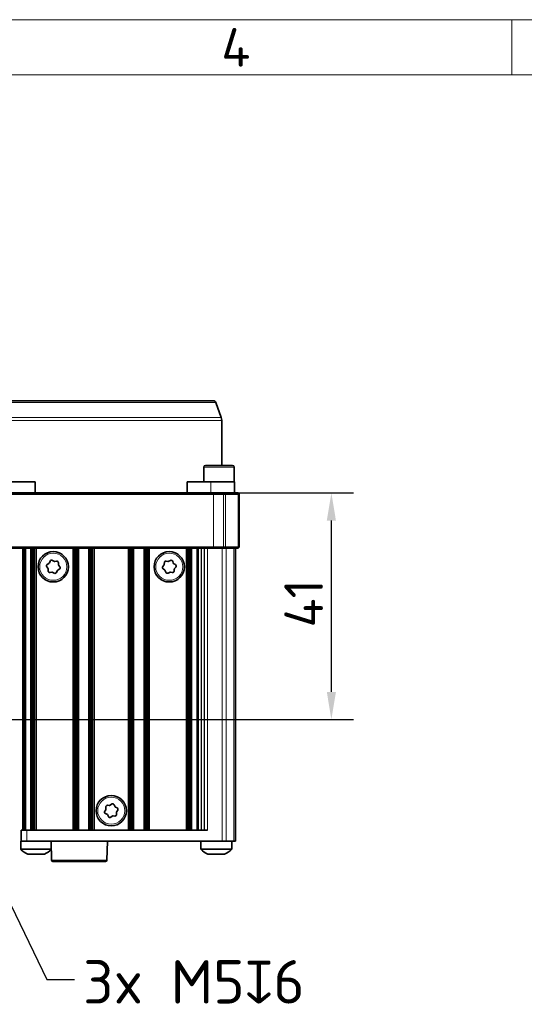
# Model space of a CAD drawing. Header units: millimetres. Extents: x 10 to 830, y 10 to 584.
# Tile 10 of 24: x 331 to 422, y 406 to 584. Entities that reach past the tile are written whole.
import ezdxf

# ---------------------------------------------------------------- set-up
doc = ezdxf.new("R2010")
doc.units = ezdxf.units.MM
doc.header["$LTSCALE"] = 2
for name, color, linetype, lineweight in [('Bemaßung (ISO)', 7, 'Continuous', 25), ('Rahmen (ISO)', 7, 'Continuous', 70), ('Sichtbar (ISO)', 7, 'Continuous', 35), ('Sichtbar schmal (ISO)', 7, 'Continuous', 18), ('Symbol (ISO)', 7, 'Continuous', 25)]:
    doc.layers.add(name, color=color, linetype=linetype, lineweight=lineweight)
doc.styles.add('Bezeichnungstext (ISO)', font='isocpeur.ttf')
doc.styles.add('Notiztext (ISO)', font='isocpeur.ttf')
doc.dimstyles.new('Standard (ISO)', dxfattribs={"dimscale": 2, "dimtxt": 3.5, "dimasz": 2.5, "dimexe": 2, "dimexo": 0, "dimgap": 0.762, "dimtad": 1, "dimtoh": 1, "dimdec": 8, "dimdsep": 46, "dimtxsty": 'Notiztext (ISO)', "dimcen": 0.09, "dimdle": 10, "dimclrd": 256, "dimclre": 256, "dimclrt": 256, "dimadec": 6, "dimazin": 2, "dimtfac": 0.514286, "dimtdec": 3, "dimtmove": 0, "dimatfit": 3, "dimfxl": 1, "dimtolj": 1, "dimlwd": -1, "dimlwe": -1, "dimarcsym": 0})
doc.dimstyles.new('Standard - Methode 1b (ISO)$7', dxfattribs={"dimscale": 2, "dimtxt": 3.5, "dimasz": 2.5, "dimexe": 2, "dimexo": 0, "dimgap": 0.762, "dimtad": 1, "dimtoh": 1, "dimdsep": 46, "dimtxsty": 'Notiztext (ISO)', "dimcen": 0.09, "dimdle": 10, "dimclrd": 256, "dimclre": 256, "dimclrt": 256, "dimazin": 2, "dimtfac": 1, "dimtmove": 0, "dimatfit": 3, "dimfxl": 1, "dimtolj": 1, "dimlwd": -1, "dimlwe": -1, "dimarcsym": 0})

# ---------------------------------------------------------------- blocks, each defined once
blk = doc.blocks.new('Ränder Basler-A3')
at = {"layer": 'Rahmen (ISO)', "color": 7, "lineweight": 18}
blk.add_line((5, 292), (415, 292), dxfattribs=at)
at = {"layer": 'Rahmen (ISO)', "color": 7, "linetype": 'Continuous', "lineweight": 18}
blk.add_line((210, 292), (210, 287), dxfattribs=at)
at = {"layer": 'Rahmen (ISO)', "lineweight": 18}
for p, q in [((160, 287), (210, 287)), ((210, 287), (260, 287))]:
    blk.add_line(p, q, dxfattribs=at)
at = {"layer": 'Rahmen (ISO)', "insert": (185, 289.5), "char_height": 3.5, "attachment_point": 5, "style": 'Bezeichnungstext (ISO)'}
blk.add_mtext('\\fISOCPEUR|b0|i0;{\\H3.5000;4}', dxfattribs=at)
blk = doc.blocks.new('*D29')
at = {"layer": 'Bemaßung (ISO)', "transparency": 16777216}
for p, q in [((326.56, 498.34), (391.3, 498.34)), ((387.3, 462.34), (387.3, 493.34)), ((303, 457.34), (391.3, 457.34))]:
    blk.add_line(p, q, dxfattribs=at)
for points in [[(386.47, 493.34), (388.13, 493.34), (387.3, 498.34)], [(386.47, 462.34), (388.13, 462.34), (387.3, 457.34)]]:
    blk.add_solid(points, dxfattribs=at)
at = {"layer": 'Defpoints', "color": 0, "transparency": 16777216}
for p in [(326.56, 498.34), (387.3, 498.34), (303, 457.34)]:
    blk.add_point(p, dxfattribs=at)
at = {"layer": 'Bemaßung (ISO)', "transparency": 16777216, "insert": (378.78, 473.99), "char_height": 7, "attachment_point": 1, "rotation": 90, "style": 'Notiztext (ISO)'}
blk.add_mtext('\\A1;41', dxfattribs=at)

msp = doc.modelspace()

# ---------------------------------------------------------------- linework, layer by layer
at = {"layer": 'Sichtbar (ISO)'}
for p, q in [((329.00010304, 515.03653803), (365.8998955, 515.03653803)), ((366.36974181, 514.7075481), (367.3595382, 511.98810487)), ((367.44999927, 511.47507465), (367.44999927, 503.33653803)), ((364.20510548, 503.03653803), (364.20510548, 500.33653803)), ((364.50510548, 503.33653803), (369.40510548, 503.33653803)), ((369.70510548, 503.03653803), (369.70510548, 500.33653803)), ((329.40788863, 500.33653803), (333.68464343, 500.33653803)), ((333.68464343, 500.33653803), (333.68464343, 498.33653803)), ((361.21535511, 498.33653803), (361.21535511, 500.33653803)), ((361.21535511, 500.33653803), (365.49210991, 500.33653803)), ((369.75510548, 500.33653803), (365.49210991, 500.33653803)), ((369.75510548, 498.33653803), (369.75510548, 500.33653803)), ((365.96749529, 498.33653803), (328.0721693, 498.33653803)), ((328.18013319, 498.13653803), (365.96749529, 498.13653803)), ((367.79289249, 498.33653803), (365.96749529, 498.33653803)), ((365.96749529, 498.13653803), (367.79289249, 498.13653803)), ((367.79289249, 498.33653803), (368.00502452, 498.33653803)), ((368.14644588, 498.13653803), (367.79289249, 498.13653803)), ((370.3121313, 498.33653803), (368.00502452, 498.33653803)), ((368.14644588, 498.13653803), (370.45355266, 498.13653803)), ((370.3121313, 498.33653803), (370.39999927, 498.33653803)), ((370.59999927, 498.13653803), (370.39999927, 498.33653803)), ((370.59999927, 498.13653803), (370.45355266, 498.13653803)), ((370.59999927, 488.53653803), (370.59999927, 498.13653803)), ((328.0721693, 488.33653803), (365.96749529, 488.33653803)), ((365.96749529, 488.53653803), (328.18013319, 488.53653803)), ((331.44999927, 488.33653803), (331.44999927, 437.33653803)), ((333.04749745, 437.33653803), (333.04749745, 488.33653803)), ((333.31529882, 488.33653803), (333.31529882, 437.33653803)), ((333.44694467, 488.33653803), (333.44694467, 437.33653803)), ((333.55434493, 488.33653803), (333.55434493, 437.33653803)), ((333.63735163, 488.33653803), (333.63735163, 437.33653803)), ((340.76264691, 488.33653803), (340.76264691, 437.33653803)), ((340.84565361, 488.33653803), (340.84565361, 437.33653803)), ((340.95305387, 488.33653803), (340.95305387, 437.33653803)), ((341.08469972, 488.33653803), (341.08469972, 437.33653803)), ((341.35250109, 488.33653803), (341.35250109, 437.33653803)), ((343.54749766, 437.33653803), (343.54749766, 488.33653803)), ((343.81529901, 488.33653803), (343.81529901, 437.33653803)), ((343.94694483, 488.33653803), (343.94694483, 437.33653803)), ((344.05434506, 488.33653803), (344.05434506, 437.33653803)), ((344.13735173, 488.33653803), (344.13735173, 437.33653803)), ((350.76264681, 488.33653803), (350.76264681, 437.33653803)), ((350.84565348, 488.33653803), (350.84565348, 437.33653803)), ((350.95305371, 488.33653803), (350.95305371, 437.33653803)), ((351.08469953, 488.33653803), (351.08469953, 437.33653803)), ((351.35250088, 488.33653803), (351.35250088, 437.33653803)), ((353.54749745, 437.33653803), (353.54749745, 488.33653803)), ((353.81529882, 488.33653803), (353.81529882, 437.33653803)), ((353.94694467, 488.33653803), (353.94694467, 437.33653803)), ((354.05434493, 488.33653803), (354.05434493, 437.33653803)), ((354.13735163, 488.33653803), (354.13735163, 437.33653803)), ((361.26264691, 488.33653803), (361.26264691, 437.33653803)), ((361.34565361, 488.33653803), (361.34565361, 437.33653803)), ((361.45305387, 488.33653803), (361.45305387, 437.33653803)), ((361.58469972, 488.33653803), (361.58469972, 437.33653803)), ((361.85250109, 488.33653803), (361.85250109, 437.33653803)), ((367.79289249, 488.53653803), (365.96749529, 488.53653803)), ((365.96749529, 488.33653803), (367.79289249, 488.33653803)), ((367.79289249, 488.53653803), (368.14644588, 488.53653803)), ((368.00502452, 488.33653803), (367.79289249, 488.33653803)), ((368.00502452, 488.33653803), (370.3121313, 488.33653803)), ((370.45355266, 488.53653803), (368.14644588, 488.53653803)), ((369.94999927, 435.33653803), (369.94999927, 488.33653803)), ((370.39999927, 488.33653803), (370.3121313, 488.33653803)), ((370.59999927, 488.53653803), (370.39999927, 488.33653803)), ((370.45355266, 488.53653803), (370.59999927, 488.53653803)), ((335.96339372, 484.73475106), (335.78058555, 484.97317186)), ((335.86530883, 485.41355798), (336.12353051, 485.56713165)), ((336.24730284, 485.71007001), (336.36237722, 485.98759693)), ((336.78612443, 486.13441748), (337.04823397, 485.98757778)), ((337.23390839, 485.95185697), (337.53179094, 485.9909631)), ((337.87081487, 485.69739752), (337.87470273, 485.39698416)), ((337.93660481, 485.21832499), (338.11941299, 484.9799042)), ((356.78192513, 485.03259685), (356.97529132, 485.26253776)), ((357.04518125, 485.43822601), (357.06260238, 485.73815902)), ((357.41451056, 486.01614932), (357.71032833, 485.96365974)), ((357.89742379, 485.99097741), (358.16588396, 486.12585678)), ((358.5825847, 485.96009049), (358.68503628, 485.67766001)), ((358.8022418, 485.52928942), (359.05328085, 485.36423578)), ((359.11807341, 484.92047921), (358.92470722, 484.69053829)), ((336.02918367, 484.25567853), (336.02529581, 484.5560919)), ((336.66609015, 484.00121908), (336.3682076, 483.96211295)), ((337.11387411, 483.81865858), (336.85176457, 483.96549827)), ((337.6526957, 484.24300604), (337.53762132, 483.96547912)), ((338.03468971, 484.53951807), (337.77646803, 484.3859444)), ((357.09775674, 484.42378663), (356.84671769, 484.58884027)), ((357.31741384, 483.99298556), (357.21496226, 484.27541605)), ((358.00257475, 483.96209865), (357.73411458, 483.82721928)), ((358.48548798, 483.93692674), (358.18967021, 483.98941631)), ((358.85481729, 484.51485004), (358.83739616, 484.21491703)), ((347.27249336, 441.83670956), (347.52223246, 442.0037236)), ((346.28394837, 440.74785266), (346.44742405, 440.99992211)), ((346.67257827, 440.18272764), (346.40307032, 440.31550102)), ((346.49507236, 441.18289917), (346.47530351, 441.48268659)), ((346.79017004, 441.80202504), (347.09020643, 441.78648568)), ((347.95622093, 441.89071041), (348.09278165, 441.6231016)), ((348.22742027, 441.49034842), (348.49692822, 441.35757503)), ((348.40492618, 440.49017688), (348.42469503, 440.19038946)), ((348.61605017, 440.9252234), (348.45257449, 440.67315394)), ((346.94377761, 439.78236564), (346.80721689, 440.04997446)), ((347.62750517, 439.8363665), (347.37776608, 439.66935246)), ((348.1098285, 439.87105101), (347.80979211, 439.88659037)), ((331.14999927, 437.33653803), (332.14999927, 437.33653803)), ((331.14999927, 437.33653803), (331.14999927, 435.33653803)), ((364.84640953, 437.33653803), (332.14999927, 437.33653803)), ((331.14999927, 435.33653803), (331.04999927, 435.33653803)), ((331.04999927, 433.86039082), (331.04999927, 435.33653803)), ((332.14999927, 435.33653803), (331.14999927, 435.33653803)), ((367.53578571, 435.33653803), (332.14999927, 435.33653803)), ((336.64999927, 431.86999379), (336.55922461, 435.33653803)), ((346.64999927, 431.86999379), (346.74077393, 435.33653803)), ((363.64999927, 433.86039082), (363.64999927, 435.33653803)), ((368.24289249, 435.33653803), (367.53578571, 435.33653803)), ((368.24289249, 435.33653803), (369.65710605, 435.33653803)), ((369.24999927, 433.86039082), (369.24999927, 435.33653803)), ((369.94999927, 435.33653803), (369.65710605, 435.33653803)), ((336.59787889, 433.86039082), (331.04999927, 433.86039082)), ((369.24999927, 433.86039082), (363.64999927, 433.86039082)), ((335.34999927, 432.93653803), (332.34999927, 432.93653803)), ((336.8999136, 431.62653803), (346.40008494, 431.62653803)), ((367.94999927, 432.93653803), (364.94999927, 432.93653803))]:
    msp.add_line(p, q, dxfattribs=at)
for centre in [(336.94999927, 484.97653803), (357.94999927, 484.97653803), (347.44999927, 440.83653803)]:
    msp.add_circle(centre, 2.75, dxfattribs=at)
for centre, radius, start, end in [((365.8998955, 514.53653803), 0.5, 20, 90), ((365.94999927, 511.47507465), 1.5, 0, 20), ((364.50510548, 503.03653803), 0.3, 90, 180), ((369.40510548, 503.03653803), 0.3, 0, 90), ((336.01865834, 485.15571321), 0.3, 120.7414632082, 217.4790400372), ((335.970181, 485.82497642), 0.3, 300.7414632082, 337.4790400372), ((336.63949906, 485.87269052), 0.3, 60.7414632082, 157.4790400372), ((337.19485934, 486.24930474), 0.3, 240.7414632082, 277.4790400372), ((337.57083999, 485.69351534), 0.3, 0.7414632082, 97.4790400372), ((338.17467761, 485.40086634), 0.3, 180.7414632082, 217.4790400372), ((337.8813402, 484.79736285), 0.3, 300.7414632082, 37.4790400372), ((357.01153042, 484.8395129), 0.3, 139.9382253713, 236.6758022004), ((356.74568603, 485.45562171), 0.3, 319.9382253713, 356.6758022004), ((357.3620976, 485.72076333), 0.3, 79.9382253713, 176.6758022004), ((357.76274129, 486.25904573), 0.3, 259.9382253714, 296.6758022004), ((358.30056645, 485.85778846), 0.3, 19.9382253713, 116.6758022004), ((358.96705453, 485.77996205), 0.3, 199.9382253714, 236.6758022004), ((358.88846812, 485.11356315), 0.3, 319.9382253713, 56.6758022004), ((335.72532093, 484.55220971), 0.3, 0.7414632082, 37.4790400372), ((336.32915855, 484.25956071), 0.3, 180.7414632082, 277.4790400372), ((336.7051392, 483.70377132), 0.3, 60.7414632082, 97.4790400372), ((337.26049948, 484.08038553), 0.3, 240.7414632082, 337.4790400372), ((337.92981754, 484.12809963), 0.3, 120.7414632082, 157.4790400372), ((356.93294401, 484.17311401), 0.3, 19.9382253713, 56.6758022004), ((357.59943209, 484.0952876), 0.3, 199.9382253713, 296.6758022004), ((358.13725725, 483.69403033), 0.3, 79.9382253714, 116.6758022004), ((358.53790094, 484.23231273), 0.3, 259.9382253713, 356.6758022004), ((359.15431251, 484.49745434), 0.3, 139.9382253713, 176.6758022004), ((347.68900273, 441.75434902), 0.3, 27.0352103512, 123.7727871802), ((346.53564991, 440.5846156), 0.3, 147.0352103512, 243.7727871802), ((346.19572251, 441.16315917), 0.3, 327.0352103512, 3.7727871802), ((346.77465336, 441.50242659), 0.3, 87.0352103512, 183.7727871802), ((346.53999868, 439.91361307), 0.3, 27.0352103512, 63.7727871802), ((347.1057231, 442.08608413), 0.3, 267.0352103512, 303.7727871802), ((348.35999986, 441.75946299), 0.3, 207.0352103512, 243.7727871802), ((348.12534518, 440.17064947), 0.3, 267.0352103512, 3.7727871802), ((348.70427603, 440.50991688), 0.3, 147.0352103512, 183.7727871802), ((348.36434863, 441.08846046), 0.3, 327.0352103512, 63.7727871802), ((347.21099581, 439.91872704), 0.3, 207.0352103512, 303.7727871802), ((347.79427544, 439.58699192), 0.3, 87.0352103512, 123.7727871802), ((334.55931403, 437.42195086), 5, 225.4233393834, 243.7771946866), ((333.14068451, 437.42195086), 5, 296.2228053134, 313.7646290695), ((367.15931403, 437.42195086), 5, 225.4233393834, 243.7771946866), ((365.74068451, 437.42195086), 5, 296.2228053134, 314.5766606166), ((336.8999136, 431.87653803), 0.25, 181.5, 270), ((346.40008494, 431.87653803), 0.25, 270, 358.5)]:
    msp.add_arc(centre, radius, start, end, dxfattribs=at)
at = {"layer": 'Sichtbar schmal (ISO)'}
for p, q in [((366.36974181, 514.7075481), (328.53025673, 514.7075481)), ((367.44999927, 511.47507465), (327.44999927, 511.47507465)), ((327.54046034, 511.98810487), (367.3595382, 511.98810487)), ((369.70510548, 503.03653803), (364.20510548, 503.03653803)), ((365.49210991, 498.33653803), (365.49210991, 500.33653803)), ((365.96749529, 498.13653803), (365.96749529, 498.33653803)), ((365.96749529, 498.13653803), (365.96749529, 488.53653803)), ((367.79289249, 498.13653803), (367.79289249, 498.33653803)), ((367.79289249, 498.13653803), (367.79289249, 488.53653803)), ((368.14644588, 498.13653803), (368.00502452, 498.33653803)), ((368.14644588, 488.53653803), (368.14644588, 498.13653803)), ((370.45355266, 498.13653803), (370.3121313, 498.33653803)), ((370.45355266, 498.13653803), (370.45355266, 488.53653803)), ((331.64999927, 488.33653803), (331.64999927, 437.33653803)), ((331.75148375, 437.33653803), (331.75148375, 488.33653803)), ((331.77500501, 488.33653803), (331.77500501, 437.33653803)), ((331.96356682, 437.33653803), (331.96356682, 488.33653803)), ((332.84749745, 488.33653803), (332.84749745, 437.33653803)), ((333.17982949, 488.33653803), (333.17982949, 437.33653803)), ((333.32335989, 488.33653803), (333.32335989, 437.33653803)), ((333.69394919, 488.33653803), (333.69394919, 437.33653803)), ((333.89204797, 488.33653803), (333.89204797, 437.33653803)), ((340.50795057, 488.33653803), (340.50795057, 437.33653803)), ((340.70604935, 488.33653803), (340.70604935, 437.33653803)), ((341.07663865, 488.33653803), (341.07663865, 437.33653803)), ((341.22016905, 488.33653803), (341.22016905, 437.33653803)), ((341.55250109, 437.33653803), (341.55250109, 488.33653803)), ((343.34749766, 488.33653803), (343.34749766, 437.33653803)), ((343.67982969, 488.33653803), (343.67982969, 437.33653803)), ((343.82336006, 488.33653803), (343.82336006, 437.33653803)), ((344.19394925, 488.33653803), (344.19394925, 437.33653803)), ((344.39204803, 488.33653803), (344.39204803, 437.33653803)), ((350.50795051, 488.33653803), (350.50795051, 437.33653803)), ((350.70604929, 488.33653803), (350.70604929, 437.33653803)), ((351.07663848, 488.33653803), (351.07663848, 437.33653803)), ((351.22016885, 488.33653803), (351.22016885, 437.33653803)), ((351.55250088, 437.33653803), (351.55250088, 488.33653803)), ((353.34749745, 488.33653803), (353.34749745, 437.33653803)), ((353.67982949, 488.33653803), (353.67982949, 437.33653803)), ((353.82335989, 488.33653803), (353.82335989, 437.33653803)), ((354.19394919, 488.33653803), (354.19394919, 437.33653803)), ((354.39204797, 488.33653803), (354.39204797, 437.33653803)), ((361.00795057, 488.33653803), (361.00795057, 437.33653803)), ((361.20604935, 488.33653803), (361.20604935, 437.33653803)), ((361.57663865, 488.33653803), (361.57663865, 437.33653803)), ((361.72016905, 488.33653803), (361.72016905, 437.33653803)), ((362.05250109, 437.33653803), (362.05250109, 488.33653803)), ((362.93643172, 488.33653803), (362.93643172, 437.33653803)), ((363.12499353, 437.33653803), (363.12499353, 488.33653803)), ((363.14851479, 437.33653803), (363.14851479, 488.33653803)), ((363.24999927, 488.33653803), (363.24999927, 437.33653803)), ((363.69999927, 488.33653803), (363.69999927, 437.33653803)), ((363.79999927, 488.33653803), (363.79999927, 437.33653803)), ((364.24999927, 488.33653803), (364.24999927, 437.33653803)), ((364.35148375, 488.33653803), (364.35148375, 437.33653803)), ((364.84640953, 488.33653803), (364.84640953, 437.33653803)), ((365.96749529, 488.53653803), (365.96749529, 488.33653803)), ((367.53578571, 488.33653803), (367.53578571, 435.33653803)), ((367.79289249, 488.53653803), (367.79289249, 488.33653803)), ((368.14644588, 488.53653803), (368.00502452, 488.33653803)), ((368.24289249, 435.33653803), (368.24289249, 488.33653803)), ((369.65710605, 488.33653803), (369.65710605, 435.33653803)), ((370.45355266, 488.53653803), (370.3121313, 488.33653803)), ((332.14999927, 435.33653803), (332.14999927, 437.33653803)), ((336.64999927, 431.86999379), (346.64999927, 431.86999379))]:
    msp.add_line(p, q, dxfattribs=at)
for centre in [(336.94999927, 484.97653803), (357.94999927, 484.97653803), (347.44999927, 440.83653803)]:
    msp.add_circle(centre, 2.45, dxfattribs=at)

# ---------------------------------------------------------------- block references
at = {"xscale": 2, "yscale": 2, "zscale": 2}
msp.add_blockref('Ränder Basler-A3', (0, 0), dxfattribs=at)

# ---------------------------------------------------------------- texts
at = {"layer": 'Symbol (ISO)', "insert": (342.33942184, 413.78783403), "char_height": 7.8600001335, "width": 42.9454433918, "attachment_point": 1, "style": 'Notiztext (ISO)'}
msp.add_mtext('\\fISOCPEUR|b0|i0;{\\H7.8600;3x M5}\\fAIGDT|b0|i0;{\\H7.8600;x}\\fISOCPEUR|b0|i0;{\\H7.8600;6}', dxfattribs=at)

# ---------------------------------------------------------------- dimensions: what is measured, and where the dimension line sits
at = {"layer": 'Bemaßung (ISO)'}
dim = msp.add_linear_dim(base=(387.2991714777, 498.3365380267), p1=(303.0026992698, 457.3365380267), p2=(326.5606748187, 498.3365380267), angle=90, dimstyle='Standard (ISO)', override={"dimgap": 0.762, "dimtoh": 0, "dimdec": 8, "dimtol": 0, "dimlim": 0, "dimtp": 0, "dimtm": 0, "dimtdec": 3, "dimtofl": 0, "dimatfit": 1}, dxfattribs=at)
dim.commit()
dim.dimension.update_dxf_attribs({"geometry": '*D29', "text_midpoint": (387.2991714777, 477.8365380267), "dimtype": 160})

# ---------------------------------------------------------------- leaders
at = {"layer": 'Symbol (ISO)', "annotation_type": 0, "has_hookline": 1, "hookline_direction": 0, "text_width": 41.65076878}
msp.add_leader([(315.82838711, 451.42906986), (335.81542184, 410.28783409), (340.81542184, 410.28783409)], dimstyle='Standard - Methode 1b (ISO)$7', override={"dimtad": 0}, dxfattribs=at)

doc.saveas('drawing.dxf')
